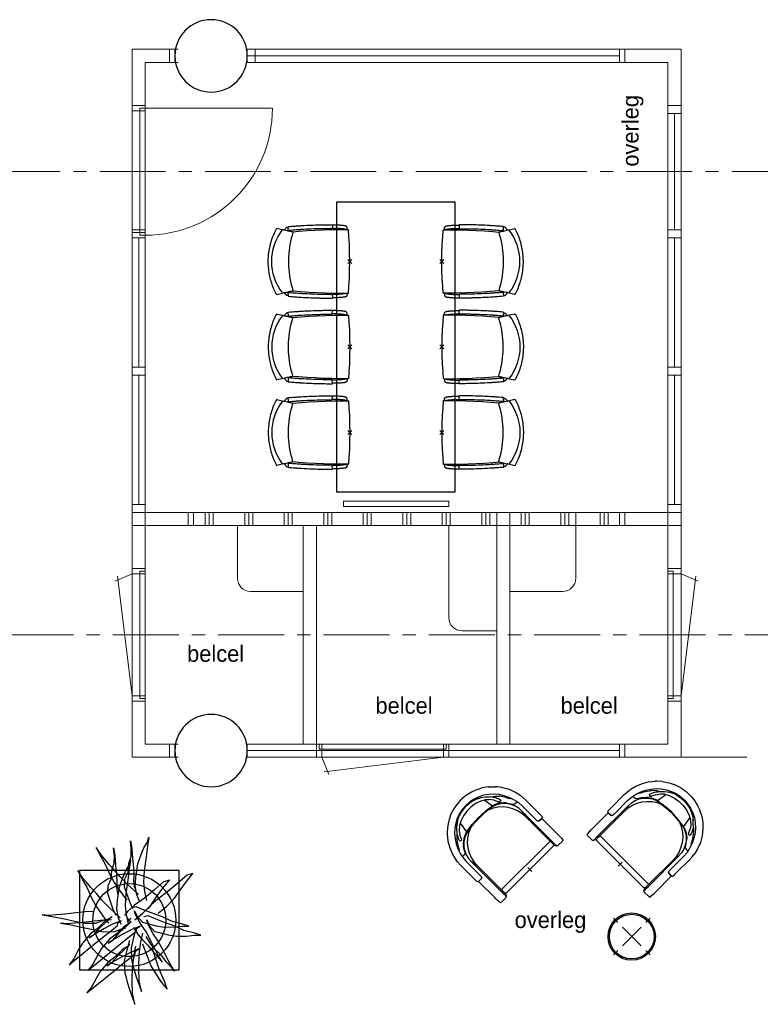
# Model space of a CAD drawing. Header units: millimetres. Extents: x -75976 to 232306, y 42824 to 140527.
# Tile 67 of 199: x 157928 to 163553, y 67252 to 74735. Entities that reach past the tile are written whole.
import ezdxf

# ---------------------------------------------------------------- set-up
doc = ezdxf.new("R2010")
doc.units = ezdxf.units.MM
doc.header["$LTSCALE"] = 400
doc.header["$PDMODE"] = 3
doc.header["$PDSIZE"] = 15
doc.linetypes.add('CENTER', pattern=[2, 1.25, -0.25, 0.25, -0.25])
doc.linetypes.add('HIDDEN', pattern=[0.375, 0.25, -0.125])
for name, color, linetype in [('bene-00152_ip0', 7, 'Continuous'), ('co2-1-n-1-0-8_ip0', 7, 'Continuous'), ('inlay', 6, 'Continuous'), ('inr', 4, 'Continuous'), ('plant', 114, 'Continuous'), ('plat', 5, 'Continuous'), ('stramien', 1, 'CENTER'), ('symbol', 1, 'Continuous'), ('timmerwerk-gd', 2, 'Continuous'), ('timmerwerk-ge', 150, 'Continuous'), ('timmerwerk-ve', 8, 'HIDDEN')]:
    doc.layers.add(name, color=color, linetype=linetype)
doc.layers.add('mat-beton (ihwg)', color=5, linetype='Continuous', lineweight=25)
doc.styles.add('s100', font='stylu.ttf', dxfattribs={"height": 100})

# ---------------------------------------------------------------- blocks, each defined once
blk = doc.blocks.new('Kolom O 550')
at = {"layer": 'mat-beton (ihwg)', "lineweight": 25}
blk.add_circle((0, 0), 275, dxfattribs=at)
blk = doc.blocks.new('co2-1-n-1-0-8_b2')
for p, q in [((-251.5, -20.3), (-255.8, -20.3)), ((251.5, -20.3), (255.8, -20.3)), ((-249.1, -132.2), (-279.1, -131.7)), ((-251.6, -131.7), (-251.6, -132.2)), ((251.6, -131.7), (251.6, -132.2)), ((-220.5, -431.4), (-220.7, -431.4)), ((220.7, -431.4), (220.5, -431.4)), ((-250, -554.2), (-241.1, -513.2)), ((-239.3, -492.8), (-236.8, -493.3)), ((-231.5, -468.8), (-234.2, -468.3)), ((234.4, -468), (231.4, -468.6)), ((236.7, -493), (239.1, -492.6)), ((241.1, -513.2), (250, -554.2))]:
    blk.add_line(p, q)
at = {"flags": 128}
for points in [[(-238.5, -9.5), (-189.8, -6), (-126.6, -2.7), (-63.3, -0.7), (0, 0)], [(0, 0), (63.3, -0.7), (126.6, -2.7), (189.8, -6), (238.5, -9.5)], [(-255.8, -20.3), (-257.1, -20.4), (-258.3, -20.7), (-259.5, -21.1), (-260.7, -21.6), (-261.9, -22.1), (-263, -22.8), (-264.1, -23.6), (-265.4, -24.8), (-266.8, -26.5), (-267.8, -28.1), (-268.4, -29.4), (-268.8, -30.4), (-269.5, -32.8), (-270, -34.9), (-270.5, -37.1), (-270.9, -39.4), (-271.3, -41.9), (-271.6, -44.3), (-272, -46.9), (-272.4, -49.7), (-272.7, -52.9), (-273.1, -56.4), (-273.5, -60.3), (-273.8, -64.4), (-274.2, -69.1), (-274.6, -74.7), (-275, -81.4), (-275.4, -89.2), (-275.8, -98.1), (-276, -105.6), (-276.2, -113.7), (-276.3, -122.4), (-276.4, -131.8)], [(-223.6, -431.8), (-228.8, -369.6), (-233.1, -307.4), (-236.5, -244.1), (-239, -180.9), (-240.5, -117.6), (-241, -54.2), (-240.8, -12)], [(240.8, -12), (240.9, -73.4), (240.1, -134.8), (238.4, -198.1), (235.7, -261.3), (232, -324.6), (227.4, -387.7), (223.6, -431.8)], [(255.8, -20.3), (257.1, -20.4), (258.3, -20.7), (259.5, -21.1), (260.7, -21.6), (261.9, -22.1), (263, -22.8), (264.1, -23.6), (265.4, -24.8), (266.8, -26.5), (267.8, -28.1), (268.4, -29.4), (268.8, -30.4), (269.5, -32.8), (270, -34.9), (270.5, -37.1), (270.9, -39.4), (271.3, -41.9), (271.6, -44.3), (272, -46.9), (272.4, -49.7), (272.7, -52.9), (273.1, -56.4), (273.5, -60.3), (273.8, -64.4), (274.2, -69.1), (274.6, -74.7), (275, -81.4), (275.4, -89.2), (275.8, -98.1), (276, -105.6), (276.2, -113.7), (276.3, -122.4), (276.4, -131.8)], [(-250, -468), (-253.3, -468.2), (-255.6, -468.2), (-257.8, -468.2), (-259.7, -468), (-261.4, -467.8), (-262.7, -467.5), (-264.9, -466.6), (-266.3, -450.4), (-267.4, -435.8), (-268.5, -422.4), (-269.3, -410.3), (-270, -401), (-270.6, -392.6), (-271.1, -385.1), (-271.5, -378.5), (-271.8, -372.8), (-272.1, -368), (-272.9, -354.6), (-273.7, -340.4), (-274.5, -325.4), (-275.2, -310.1), (-275.8, -294.9), (-276.6, -274.8), (-277.3, -254.8), (-277.8, -234.9), (-278, -228.3), (-278.2, -221.8), (-278.3, -215.3), (-278.4, -208.9), (-278.5, -202.3), (-278.7, -195.2), (-278.8, -187.2), (-278.9, -178.1), (-279, -168.1), (-279.1, -157), (-279.1, -144.8), (-279.1, -131.7)], [(-240.5, -95.2), (-241.5, -95.2), (-243, -95.2), (-244.8, -95.2), (-246.8, -95.2), (-248.9, -95.3), (-251, -95.3)], [(-250, -468), (-248.5, -467.9), (-246.1, -467.6), (-243.8, -467.2), (-241.7, -466.8), (-239.8, -466.3), (-238.2, -465.8), (-237, -465.2), (-235, -464), (-236.3, -448.9), (-237.4, -435.5), (-238.3, -423.4), (-239.1, -412.6), (-239.8, -403.2), (-240.3, -395.1), (-240.8, -388.6), (-241.2, -382.4), (-241.6, -376), (-242, -369.6), (-242.4, -363.2), (-243.5, -343.6), (-244.5, -323.8), (-245.4, -304), (-246.2, -285.1), (-246.9, -266.1), (-247.5, -247.9), (-247.9, -231.1), (-248, -226.2), (-248.2, -220.5), (-248.3, -213.9), (-248.5, -206.4), (-248.6, -197.9), (-248.8, -188.5), (-248.9, -176.2), (-249, -162.7), (-249.1, -147.9), (-249.1, -132.2)], [(249.1, -132.2), (249.1, -146.9), (249, -160.6), (248.9, -172.9), (248.8, -183.9), (248.7, -193.5), (248.5, -201.8), (248.4, -208.3), (248.3, -214.7), (248.2, -221.1), (248, -227.6), (247.9, -234.1), (247.3, -253.9), (246.6, -273.8), (245.9, -293.6), (245, -312.5), (244.1, -331.4), (243.2, -349.5), (242.2, -366.2), (241.9, -371), (241.5, -376.6), (241.1, -383.1), (240.6, -390.6), (240.1, -398.9), (239.4, -408.1), (238.5, -420.2), (237.5, -433.4), (236.4, -447.9), (235, -464), (237, -465.2), (238.2, -465.8), (239.8, -466.3), (241.7, -466.8), (243.8, -467.2), (246.1, -467.6), (248.5, -467.9), (250, -468)], [(240.7, -95.2), (241.5, -95.2), (243, -95.2), (244.8, -95.2), (246.8, -95.2), (248.9, -95.3), (250.8, -95.3)], [(250, -468), (253.3, -468.2), (255.6, -468.2), (257.8, -468.2), (259.7, -468), (261.4, -467.8), (262.7, -467.5), (263.7, -467.1), (265, -466.1), (266, -453.4), (267, -441.6), (267.8, -430.7), (268.6, -420.8), (269.2, -412), (269.8, -404.1), (270.3, -397.1), (270.7, -390.6), (271.1, -384.3), (271.5, -377.9), (271.9, -371.5), (272.3, -365), (273.4, -345.2), (274.5, -325.3), (275.4, -305.3), (276, -290.1), (276.6, -274.8), (277.1, -259.7), (277.6, -245.3), (277.9, -231.9), (278, -226.9), (278.2, -221.2), (278.3, -214.5), (278.5, -206.9), (278.6, -198.4), (278.7, -188.9), (278.9, -176.5), (279, -162.9), (279.1, -148), (279.1, -131.7), (249.1, -132.2)], [(-241.1, -513.2), (-239, -503.7), (-237.1, -494.8), (-234.9, -484.6), (-232.9, -475.3), (-231.1, -466.9), (-229.4, -459.3), (-228, -452.7), (-226.8, -447), (-225.7, -442.2), (-224.9, -438.4)], [(-224.9, -438.4), (-224.4, -436.2), (-224.1, -434.5), (-223.8, -433.2), (-223.6, -432.5)], [(-223.7, -432.8), (-223.7, -432.8), (-223.6, -432.5)], [(-223.6, -431.7), (-223.6, -431.7), (-223.6, -431.8)], [(0, -465.5), (-18.1, -465.2), (-36.1, -464.6), (-59.3, -463.1), (-82.5, -460.9), (-105.6, -457.9), (-128.5, -454.2), (-151.9, -449.7), (-175, -444.4), (-197.9, -438.3), (-220.5, -431.4)], [(220.5, -431.4), (198.1, -438.3), (175.3, -444.3), (152.1, -449.7), (128.5, -454.2), (105.7, -457.9), (82.8, -460.8), (59.5, -463.1), (36.1, -464.6), (18.1, -465.2), (0, -465.5)], [(223.6, -431.8), (223.6, -431.7), (223.6, -431.7)], [(223.6, -432.5), (223.6, -432.5), (223.7, -432.8)], [(223.6, -432.5), (223.7, -432.8), (224, -434), (224.4, -435.9), (224.9, -438.4)], [(224.9, -438.4), (225.7, -442.2), (226.8, -447), (228, -452.7), (229.4, -459.3), (231.1, -466.8), (232.9, -475.2), (234.9, -484.6), (237.1, -494.8), (239, -503.7), (241.1, -513.2)], [(-248.6, -556.9), (-241.7, -560.6), (-230.9, -566), (-220.5, -570.8), (-209.7, -575.6), (-197.7, -580.6), (-185.6, -585.3), (-173.3, -589.7), (-161, -593.7), (-148.6, -597.5), (-136.1, -601), (-123.5, -604.2), (-110.8, -607), (-98.1, -609.6), (-85.4, -611.8), (-72.6, -613.8), (-59.7, -615.4), (-46.8, -616.7), (-33.9, -617.7), (-22.6, -618.2), (-10.7, -618.6), (0, -618.7)], [(0, -618.7), (7.7, -618.6), (19.8, -618.3), (31.2, -617.8), (42.9, -617), (55.8, -615.8), (68.7, -614.3), (81.5, -612.4), (94.3, -610.3), (107, -607.8), (119.7, -605.1), (132.3, -602), (144.8, -598.6), (157.2, -594.9), (169.5, -590.9), (181.8, -586.7), (194, -582.1), (206, -577.2), (217.9, -572), (228.2, -567.2), (238.9, -562), (248.7, -556.9)]]:
    blk.add_lwpolyline(points, dxfattribs=at)
for centre, radius, start, end in [((-251.5, -32.8), 12.5, 31.88123, 90), ((-251.5, -32.8), 12.5, 293.14629, 327.65776), ((-238.3, -12), 2.5, 94.56646, 179.48074), ((238.3, -12), 2.5, 0.51926, 85.43354), ((251.5, -32.8), 12.5, 90, 148.11877), ((251.5, -32.8), 12.5, 212.34224, 246.85371), ((-226.1, -432), 2.5, 341.68171, 5.2297), ((-226.1, -431.9), 2.5, 347.79098, 5.22757), ((226.1, -431.9), 2.5, 174.77243, 192.20902), ((226.1, -432), 2.5, 174.778, 187.14446), ((226.1, -432), 2.5, 187.15482, 198.3185), ((-233.6, -464.5), 28.8, 186.1005, 258.54259), ((-166.7, -477.3), 75, 191.73142, 197.31644), ((-233.7, -464.5), 3.77, 192.88655, 261.7566), ((0.2, -200.9), 391.2, 232.63547, 269.9709), ((-0.2, -200.9), 391.2, 270.03074, 307.36288), ((234, -464.6), 3.4, 276.6537, 346.92859), ((166.7, -477.3), 75, 342.67468, 348.45132), ((234, -464.6), 28.4, 280.35782, 354.00571), ((-247.5, -554.8), 2.5, 167.79098, 242.16084), ((247.5, -554.8), 2.5, 297.83916, 12.20902)]:
    blk.add_arc(centre, radius, start, end)
for points in [[(-243.3, -32.8), (-243.7, -32.8), (-244.1, -33.5), (-245, -36.2), (-245.5, -38.1), (-246.4, -43.2), (-246.9, -46.3), (-247.8, -53.6), (-248.3, -57.8), (-249.1, -67), (-249.5, -72), (-250.2, -82.7), (-250.6, -88.4), (-251.1, -100.3), (-251.3, -106.4), (-251.5, -118.9), (-251.6, -125.3), (-251.6, -131.7)], [(243.3, -32.8), (243.7, -32.8), (244.1, -33.5), (245, -36.2), (245.5, -38.1), (246.4, -43.2), (246.9, -46.3), (247.8, -53.6), (248.3, -57.8), (249.1, -67), (249.5, -72), (250.2, -82.7), (250.6, -88.4), (251.1, -100.3), (251.3, -106.4), (251.5, -118.9), (251.6, -125.3), (251.6, -131.7)]]:
    blk.add_open_spline(points, degree=3, knots=[0, 0, 0, 0, 0.125, 0.125, 0.25, 0.25, 0.375, 0.375, 0.5, 0.5, 0.625, 0.625, 0.75, 0.75, 0.875, 0.875, 0.9994014, 0.9994014, 0.9994014, 0.9994014])
at = {"layer": 'co2-1-n-1-0-8_ip0'}
blk.add_point((0, 0), dxfattribs=at)
blk = doc.blocks.new('SYMB-BM09_B2')
at = {"linetype": 'Continuous'}
blk.add_point((0, 0), dxfattribs=at)
at = {"layer": 'plant'}
for points in [[(26.3, 109.6), (25.3, 133), (22.4, 161.7), (18.4, 194.5), (16.3, 220.7), (14.1, 243.4), (15.9, 263.1), (11.2, 232.6), (4.4, 200.2), (-2.8, 164.6), (-9.6, 134), (-9.3, 100.6), (0.4, 75.1), (1.2, 67.2)], [(26.3, 109.6), (25.3, 133), (22.4, 161.7), (18.4, 194.5), (16.3, 220.7), (14.1, 243.4), (15.9, 263.1), (11.2, 232.6), (4.4, 200.2), (-2.8, 164.6), (-9.6, 134), (-9.3, 100.6), (0.4, 75.1), (1.2, 67.2)], [(8, 54.6), (-3.5, 74), (-26.2, 97), (-41.3, 117.5), (-69.7, 141.2), (-90.5, 153.8), (-116.8, 167.5), (-134.7, 181.5), (-118.2, 161.7), (-63.5, 94.5), (-44.9, 71.8), (-26.5, 47.7), (-16.1, 35.5), (-8.2, 34.8), (-1.7, 25.1), (-12.5, 50.3), (-25.4, 75.1), (-39.1, 99.5), (-53.1, 121.1), (-43.8, 107.4), (-21.5, 86.9), (11.2, 51.7)], [(8, 54.6), (-3.5, 74), (-26.2, 97), (-41.3, 117.5), (-69.7, 141.2), (-90.5, 153.8), (-116.8, 167.5), (-134.7, 181.5), (-118.2, 161.7), (-63.5, 94.5), (-44.9, 71.8), (-26.5, 47.7), (-16.1, 35.5), (-8.2, 34.8), (-1.7, 25.1), (-12.5, 50.3), (-25.4, 75.1), (-39.1, 99.5), (-53.1, 121.1), (-43.8, 107.4), (-21.5, 86.9), (11.2, 51.7)], [(0.9, 53.8), (-0.2, 77.2), (-3.1, 106), (-7, 138.7), (-9.2, 164.9), (-11.4, 187.6), (-9.5, 207.3), (-14.2, 176.8), (-21.1, 144.4), (-28.3, 108.8), (-35.1, 78.3), (-34.7, 44.8), (-25, 19.3), (-24.3, 11.4)], [(0.9, 53.8), (-0.2, 77.2), (-3.1, 106), (-7, 138.7), (-9.2, 164.9), (-11.4, 187.6), (-9.5, 207.3), (-14.2, 176.8), (-21.1, 144.4), (-28.3, 108.8), (-35.1, 78.3), (-34.7, 44.8), (-25, 19.3), (-24.3, 11.4)], [(7.2, 27.5), (21.2, 42.3), (36.7, 59.5), (60.4, 83.3), (80.5, 99.5), (98.1, 115.6), (115, 129.7), (126.9, 139.7), (149.6, 155.6), (121.9, 140.8), (99.2, 127.9), (67.6, 114.2), (43.5, 100.9), (17.2, 83.3), (-0.8, 70), (-8.6, 62.1)], [(7.2, 27.5), (21.2, 42.3), (36.7, 59.5), (60.4, 83.3), (80.5, 99.5), (98.1, 115.6), (115, 129.7), (126.9, 139.7), (149.6, 155.6), (121.9, 140.8), (99.2, 127.9), (67.6, 114.2), (43.5, 100.9), (17.2, 83.3), (-0.8, 70), (-8.6, 62.1)], [(-77.1, 1.1), (-88.6, 20.5), (-111.3, 43.5), (-126.4, 64), (-154.8, 87.7), (-175.6, 100.3), (-201.9, 114), (-219.8, 128), (-203.3, 108.2), (-148.6, 41), (-130, 18.3), (-111.6, -5.8), (-101.2, -18), (-93.3, -18.7), (-86.8, -28.4), (-97.6, -3.2), (-110.5, 21.6), (-124.2, 46), (-138.2, 67.6), (-128.9, 53.9), (-106.6, 33.4), (-73.9, -1.8)], [(-77.1, 1.1), (-88.6, 20.5), (-111.3, 43.5), (-126.4, 64), (-154.8, 87.7), (-175.6, 100.3), (-201.9, 114), (-219.8, 128), (-203.3, 108.2), (-148.6, 41), (-130, 18.3), (-111.6, -5.8), (-101.2, -18), (-93.3, -18.7), (-86.8, -28.4), (-97.6, -3.2), (-110.5, 21.6), (-124.2, 46), (-138.2, 67.6), (-128.9, 53.9), (-106.6, 33.4), (-73.9, -1.8)], [(-8.3, -2.8), (-19.8, 16.6), (-42.5, 39.6), (-57.6, 60.1), (-86, 83.8), (-106.8, 96.4), (-133.1, 110.1), (-151, 124.1), (-134.5, 104.3), (-79.9, 37.1), (-61.2, 14.4), (-42.8, -9.7), (-32.4, -21.9), (-24.5, -22.6), (-18, -32.3), (-28.8, -7.1), (-41.7, 17.7), (-55.4, 42.1), (-69.4, 63.7), (-60.1, 50), (-37.8, 29.5), (-5.1, -5.7)], [(-8.3, -2.8), (-19.8, 16.6), (-42.5, 39.6), (-57.6, 60.1), (-86, 83.8), (-106.8, 96.4), (-133.1, 110.1), (-151, 124.1), (-134.5, 104.3), (-79.9, 37.1), (-61.2, 14.4), (-42.8, -9.7), (-32.4, -21.9), (-24.5, -22.6), (-18, -32.3), (-28.8, -7.1), (-41.7, 17.7), (-55.4, 42.1), (-69.4, 63.7), (-60.1, 50), (-37.8, 29.5), (-5.1, -5.7)], [(76.9, -27.6), (90.9, -12.9), (106.4, 4.4), (130.1, 28.1), (150.3, 44.3), (167.9, 60.5), (184.8, 74.5), (196.6, 84.6), (219.3, 100.4), (191.6, 85.6), (169, 72.7), (137.3, 59), (113.2, 45.7), (87, 28.1), (69, 14.8), (61.1, 6.9)], [(76.9, -27.6), (90.9, -12.9), (106.4, 4.4), (130.1, 28.1), (150.3, 44.3), (167.9, 60.5), (184.8, 74.5), (196.6, 84.6), (219.3, 100.4), (191.6, 85.6), (169, 72.7), (137.3, 59), (113.2, 45.7), (87, 28.1), (69, 14.8), (61.1, 6.9)], [(14.1, 39.8), (31.7, 48.4), (79.9, 65), (104.4, 63.9), (124.5, 54.5), (150, 52.4), (171.6, 45.5), (194.6, 45.2), (218.3, 47.3), (196.1, 43.4), (165.5, 41.6), (138.2, 38.7), (113.7, 37.3), (97.5, 38.7), (76.3, 34.7)], [(14.1, 39.8), (31.7, 48.4), (79.9, 65), (104.4, 63.9), (124.5, 54.5), (150, 52.4), (171.6, 45.5), (194.6, 45.2), (218.3, 47.3), (196.1, 43.4), (165.5, 41.6), (138.2, 38.7), (113.7, 37.3), (97.5, 38.7), (76.3, 34.7)], [(-12.9, 25), (6.2, 32.6), (33.9, 37.3), (59.1, 35.8), (100.4, 29.7), (128.5, 19.6), (147.9, 11.7), (165.5, 0.9), (180.6, -3.7), (154.7, 0.9), (120.2, 4.9), (79.9, 11), (43.2, 12.8), (16.6, 9.2), (-10.7, 3.8)], [(-12.9, 25), (6.2, 32.6), (33.9, 37.3), (59.1, 35.8), (100.4, 29.7), (128.5, 19.6), (147.9, 11.7), (165.5, 0.9), (180.6, -3.7), (154.7, 0.9), (120.2, 4.9), (79.9, 11), (43.2, 12.8), (16.6, 9.2), (-10.7, 3.8)], [(-61.9, -0.1), (-91, 7.5), (-122.7, 15.4), (-157.5, 13.6), (-186.7, 6.4), (-212.5, -1.5), (-237, -10.2), (-253.9, -16.3), (-221.6, -9.4), (-182, -8), (-142.4, -9.1), (-104.3, -14.1), (-78.4, -19.9)], [(-61.9, -0.1), (-91, 7.5), (-122.7, 15.4), (-157.5, 13.6), (-186.7, 6.4), (-212.5, -1.5), (-237, -10.2), (-253.9, -16.3), (-221.6, -9.4), (-182, -8), (-142.4, -9.1), (-104.3, -14.1), (-78.4, -19.9)], [(1.1, -16.1), (21.3, -41), (46.4, -65.4), (70.5, -82.3), (96, -101), (120.8, -120.8), (115.8, -102.8), (91.4, -75.5), (66.6, -45.3), (44.6, -15.4), (26.3, 5.1), (14.1, 15.1)], [(1.1, -16.1), (21.3, -41), (46.4, -65.4), (70.5, -82.3), (96, -101), (120.8, -120.8), (115.8, -102.8), (91.4, -75.5), (66.6, -45.3), (44.6, -15.4), (26.3, 5.1), (14.1, 15.1)], [(34.5, -10.9), (52.1, -2.3), (100.3, 14.3), (124.7, 13.2), (144.8, 3.8), (170.4, 1.7), (192, -5.1), (215, -5.5), (238.7, -3.4), (216.4, -7.3), (185.8, -9.1), (158.5, -12), (134.1, -13.4), (117.9, -12), (96.7, -15.9)], [(34.5, -10.9), (52.1, -2.3), (100.3, 14.3), (124.7, 13.2), (144.8, 3.8), (170.4, 1.7), (192, -5.1), (215, -5.5), (238.7, -3.4), (216.4, -7.3), (185.8, -9.1), (158.5, -12), (134.1, -13.4), (117.9, -12), (96.7, -15.9)], [(-23.1, -20.4), (-52.2, -12.9), (-83.8, -5), (-118.7, -6.8), (-147.8, -14), (-173.7, -21.9), (-198.2, -30.5), (-215.1, -36.6), (-182.7, -29.8), (-143.1, -28.4), (-103.6, -29.4), (-65.5, -34.5), (-39.6, -40.2)], [(-23.1, -20.4), (-52.2, -12.9), (-83.8, -5), (-118.7, -6.8), (-147.8, -14), (-173.7, -21.9), (-198.2, -30.5), (-215.1, -36.6), (-182.7, -29.8), (-143.1, -28.4), (-103.6, -29.4), (-65.5, -34.5), (-39.6, -40.2)], [(-22, -12.5), (-44.6, -26.5), (-59.4, -39.5), (-75.2, -56), (-96.8, -72.9), (-105.8, -81.9), (-126.6, -99.2), (-96.8, -81.9), (-67, -67.2), (-35.7, -50.3), (-13.7, -35.2), (1.7, -26.5), (18.6, -17.9), (28.3, -15.7), (11.8, -23.3), (-6.2, -39.5), (-9.8, -53.8), (-17, -80.5), (-20.9, -105.3), (-20.6, -135.8), (-18.1, -158.5), (-18.1, -179), (-11.9, -160.6), (-3.3, -127.2), (9.6, -100.2), (20.8, -68.9), (32.3, -39.5), (40.2, -20.4), (37.3, -6.7)], [(56.9, -30.1), (75.9, -22.6), (103.6, -17.9), (128.8, -19.3), (170.2, -25.5), (198.2, -35.5), (217.6, -43.4), (235.3, -54.2), (250.3, -58.9), (224.5, -54.2), (189.9, -50.3), (149.7, -44.2), (113, -42.4), (86.4, -46), (59.1, -51.4)], [(56.9, -30.1), (75.9, -22.6), (103.6, -17.9), (128.8, -19.3), (170.2, -25.5), (198.2, -35.5), (217.6, -43.4), (235.3, -54.2), (250.3, -58.9), (224.5, -54.2), (189.9, -50.3), (149.7, -44.2), (113, -42.4), (86.4, -46), (59.1, -51.4)], [(-71.3, -39.9), (-90.7, -46.4), (-113.7, -55.4), (-138.2, -65.1), (-159, -77.3), (-178.5, -89.5), (-192.5, -100), (-208.3, -113.6), (-183.8, -105.7), (-148.3, -89.5), (-117.7, -80.2), (-98.6, -74.1), (-83.2, -69.4)], [(-71.3, -39.9), (-90.7, -46.4), (-113.7, -55.4), (-138.2, -65.1), (-159, -77.3), (-178.5, -89.5), (-192.5, -100), (-208.3, -113.6), (-183.8, -105.7), (-148.3, -89.5), (-117.7, -80.2), (-98.6, -74.1), (-83.2, -69.4)], [(-49.7, -49.3), (-72.4, -63.3), (-87.1, -76.2), (-102.9, -92.8), (-124.5, -109.7), (-133.5, -118.6), (-154.4, -135.9), (-124.5, -118.6), (-94.7, -103.9), (-63.4, -87), (-41.5, -71.9), (-26, -63.3), (-9.1, -54.6), (0.6, -52.5), (-15.9, -60), (-33.9, -76.2), (-37.5, -90.6), (-44.7, -117.2), (-48.7, -142), (-48.3, -172.6), (-45.8, -195.2), (-45.8, -215.7), (-39.7, -197.4), (-31, -164), (-18.1, -137), (-7, -105.7), (4.6, -76.2), (12.5, -57.2), (9.6, -43.5)], [(-49.7, -49.3), (-72.4, -63.3), (-87.1, -76.2), (-102.9, -92.8), (-124.5, -109.7), (-133.5, -118.6), (-154.4, -135.9), (-124.5, -118.6), (-94.7, -103.9), (-63.4, -87), (-41.5, -71.9), (-26, -63.3), (-9.1, -54.6), (0.6, -52.5), (-15.9, -60), (-33.9, -76.2), (-37.5, -90.6), (-44.7, -117.2), (-48.7, -142), (-48.3, -172.6), (-45.8, -195.2), (-45.8, -215.7), (-39.7, -197.4), (-31, -164), (-18.1, -137), (-7, -105.7), (4.6, -76.2), (12.5, -57.2), (9.6, -43.5)], [(21.1, -87.1), (41.3, -111.9), (66.4, -136.3), (90.5, -153.2), (116.1, -171.9), (140.9, -191.7), (135.8, -173.8), (111.4, -146.4), (86.6, -116.2), (64.6, -86.4), (46.3, -65.9), (34.1, -55.8)], [(21.1, -87.1), (41.3, -111.9), (66.4, -136.3), (90.5, -153.2), (116.1, -171.9), (140.9, -191.7), (135.8, -173.8), (111.4, -146.4), (86.6, -116.2), (64.6, -86.4), (46.3, -65.9), (34.1, -55.8)]]:
    blk.add_lwpolyline(points, dxfattribs=at)
at = {"layer": 'timmerwerk-gd', "linetype": 'Continuous'}
for radius in [140, 110]:
    blk.add_circle((0, 0), radius, dxfattribs=at)
at = {"layer": 'timmerwerk-ge', "linetype": 'Continuous'}
blk.add_lwpolyline([(-150, -150), (150, -150), (150, 150), (-150, 150)], close=True, dxfattribs=at)
blk = doc.blocks.new('BENE-00152_b2')
for p, q in [((-193.1, 685.2), (-217, 668.6)), ((-173.7, 697.9), (-193.1, 685.2)), ((-163.5, 702.9), (-173.7, 697.9)), ((-126.6, 720.7), (-163.5, 702.9)), ((-100.3, 729.3), (-126.6, 720.7)), ((-76.6, 678.3), (-113.7, 665.3)), ((-76.6, 736), (-100.3, 729.3)), ((-67, 737.6), (-76.6, 736)), ((-38, 686.3), (-76.6, 678.3)), ((-24.9, 743.9), (-67, 737.6)), ((1.3, 688.9), (-38, 686.3)), ((1.3, 744.3), (-24.9, 743.9)), ((27.5, 743.9), (1.3, 744.3)), ((40.5, 686.3), (1.3, 688.9)), ((35.6, 742.7), (27.5, 743.9)), ((69.6, 737.6), (35.6, 742.7)), ((79, 678.5), (40.5, 686.3)), ((79.2, 736), (69.6, 737.6)), ((116.1, 665.3), (79, 678.5)), ((102.8, 729.3), (79.2, 736)), ((129.2, 720.7), (102.8, 729.3)), ((166.2, 703), (129.2, 720.7)), ((176.4, 697.9), (166.2, 703)), ((195.6, 685.4), (176.4, 697.9)), ((219.5, 668.6), (195.6, 685.4)), ((-269, 616.3), (-287.9, 592)), ((-255.3, 632.9), (-269, 616.3)), ((-246, 641.8), (-255.3, 632.9)), ((-217, 668.6), (-246, 641.8)), ((-181.2, 624.9), (-210.2, 598.2)), ((-183.7, 599.5), (-210.2, 575.3)), ((-182.9, 600.7), (-183.7, 599.5)), ((-182.9, 600.7), (-179.5, 604.6)), ((-148.8, 647.4), (-181.2, 624.9)), ((-179.5, 604.6), (-160.5, 623.8)), ((-141, 614), (-169.2, 588.7)), ((-160.5, 623.8), (-156.2, 627.8)), ((-158.5, 625.4), (-156.2, 627.8)), ((-156.2, 627.8), (-158.5, 625.4)), ((-156.2, 627.8), (-156.8, 627.2)), ((-156.2, 627.8), (-156.8, 627.2)), ((-156.8, 627.2), (-156.2, 627.8)), ((-139.3, 640.9), (-156.2, 627.8)), ((-156.2, 627.8), (-150, 632.1)), ((-155.3, 628.4), (-156.2, 627.8)), ((-156.2, 627.8), (-155.3, 628.4)), ((-113.7, 665.3), (-148.8, 647.4)), ((-110.9, 631.2), (-141, 614)), ((-125.3, 650.2), (-139.3, 640.9)), ((-124.5, 623.2), (-137.3, 541.8)), ((-125.3, 650.2), (-96.8, 664.9)), ((-68.7, 645.3), (-110.9, 631.2)), ((-96.8, 664.9), (-89.4, 667.8)), ((-76.1, 672.4), (-89.4, 667.8)), ((-86.7, 668.8), (-87, 668.7)), ((-86.2, 668.9), (-86.7, 668.8)), ((-24.8, 652.6), (-68.7, 645.3)), ((19.7, 652.6), (-24.8, 652.6)), ((63.6, 645.3), (19.7, 652.6)), ((105.7, 631.2), (63.6, 645.3)), ((74.6, 671.7), (92.3, 665)), ((92.3, 665), (98.3, 662.1)), ((121, 650.2), (98.3, 662.1)), ((98.3, 662.1), (121, 650.2)), ((135.7, 614.4), (105.7, 631.2)), ((151.1, 647.4), (116.1, 665.3)), ((135, 640.9), (121, 650.2)), ((140.3, 541.8), (128.8, 617.9)), ((151.8, 627.8), (135, 640.9)), ((158.8, 594.5), (135.7, 614.4)), ((135.7, 614.4), (158.8, 594.5)), ((183.5, 624.9), (151.1, 647.4)), ((156, 623.9), (151.8, 627.8)), ((170.8, 609), (156, 623.9)), ((181.3, 599), (170.8, 609)), ((181.3, 599), (170.8, 609)), ((179.4, 600.8), (198.3, 587.7)), ((201.2, 571.7), (181.3, 599)), ((212.6, 598.3), (183.5, 624.9)), ((219.5, 668.6), (248.6, 641.8)), ((248.6, 641.8), (257.9, 632.9)), ((271.6, 616.3), (257.9, 632.9)), ((290.5, 592), (271.6, 616.3)), ((-314.1, 546.7), (-333.2, 498)), ((-314.1, 546.7), (-333.2, 498)), ((-287.9, 592), (-314.1, 546.7)), ((-287.9, 592), (-314.1, 546.7)), ((-256.7, 534.9), (-274.7, 498.7)), ((-243.7, 536.7), (-257.3, 515.1)), ((-235.4, 568.2), (-256.7, 534.9)), ((-227.9, 556.9), (-243.7, 536.7)), ((-210.2, 598.2), (-235.4, 568.2)), ((-210.2, 575.3), (-227.9, 556.9)), ((-222, 537.9), (-222.1, 532.1)), ((-222.1, 532.1), (-221, 529.6)), ((-222, 537.9), (-214.6, 555.7)), ((-221, 529.6), (-219.3, 527.9)), ((-219.3, 527.9), (-219.1, 527.6)), ((-217.2, 526.9), (-219.1, 527.6)), ((-212.3, 525.6), (-217.2, 526.9)), ((-199.4, 585.2), (-214.6, 555.7)), ((-210.4, 525.3), (-212.3, 525.6)), ((-210.2, 525.3), (-210.4, 525.3)), ((-210.2, 525.3), (-208.1, 525.9)), ((-206, 527), (-208.1, 525.9)), ((-204.8, 527.8), (-206, 527)), ((-202.7, 529.2), (-204.8, 527.8)), ((-201.2, 531.7), (-202.7, 529.2)), ((-201.2, 531.7), (-188.1, 562.1)), ((-172, 529.9), (-188.2, 521)), ((-169.2, 588.7), (-188.1, 562.1)), ((-146, 535.4), (-177, 522.2)), ((-155, 536.8), (-172, 529.9)), ((-155, 536.8), (-137.3, 541.8)), ((-113.2, 542.5), (-146, 535.4)), ((-137.3, 541.8), (-68.1, 551.7)), ((-56.7, 547.7), (-113.2, 542.5)), ((-68.1, 551.7), (1.7, 555)), ((0.1, 549.4), (-56.7, 547.7)), ((56.9, 547.7), (0.1, 549.4)), ((1.7, 555), (71.4, 551.6)), ((113.5, 542.5), (56.9, 547.7)), ((140.3, 541.8), (71.4, 551.6)), ((146.2, 535.4), (113.5, 542.5)), ((140.3, 541.8), (158, 536.8)), ((158, 536.8), (140.3, 541.8)), ((177.1, 522.2), (146.2, 535.4)), ((175.2, 529.9), (158, 536.8)), ((182, 563.2), (158.8, 594.5)), ((191.2, 521), (175.2, 529.9)), ((182, 563.2), (196.1, 531.7)), ((192.3, 584), (189.3, 587.9)), ((196.1, 578.4), (192.3, 584)), ((197.5, 529.2), (196.1, 531.7)), ((199.1, 528.1), (197.5, 529.2)), ((198.3, 587.7), (209.9, 578.9)), ((199.6, 527.8), (199.1, 528.1)), ((201.3, 527), (199.6, 527.8)), ((201.9, 570), (201.2, 571.7)), ((203.7, 525.9), (201.3, 527)), ((216.8, 537.9), (201.9, 570)), ((205.9, 525.3), (203.7, 525.9)), ((205.9, 561.6), (204.7, 563.9)), ((207.1, 558.7), (205.9, 561.6)), ((205.9, 525.3), (206.1, 525.3)), ((207.9, 525.6), (206.1, 525.3)), ((212.9, 526.9), (207.9, 525.6)), ((209.9, 578.9), (232.3, 555.1)), ((237.9, 568.2), (212.6, 598.3)), ((214.8, 527.8), (212.9, 526.9)), ((216.6, 529.6), (214.8, 527.8)), ((214.9, 527.9), (214.8, 527.8)), ((216.6, 529.6), (217.1, 530.8)), ((217.2, 535.7), (216.8, 537.9)), ((217.1, 530.8), (217.6, 532.1)), ((217.2, 535.7), (217.4, 535.4)), ((217.6, 534.4), (217.4, 535.4)), ((217.7, 533.7), (217.6, 534.4)), ((217.6, 532.1), (217.7, 533.7)), ((246.9, 536.5), (231.9, 555.7)), ((259.2, 534.9), (237.9, 568.2)), ((260.4, 514.9), (246.9, 536.5)), ((277.2, 498.7), (259.2, 534.9)), ((309.7, 559.3), (290.5, 592)), ((316.7, 546.7), (309.7, 559.3)), ((324.3, 528.4), (316.7, 546.7)), ((335.8, 498), (324.3, 528.4)), ((-341.4, 462.7), (-344.9, 447)), ((-333.2, 498), (-341.4, 462.7)), ((-288, 460.5), (-296.1, 421.1)), ((-274.7, 498.7), (-288, 460.5)), ((-275.7, 483), (-281.4, 479.6)), ((-268.5, 492.2), (-275.7, 483)), ((-268.5, 492.2), (-275.7, 483)), ((-257.3, 515.1), (-268.5, 492.2)), ((-240.1, 463.8), (-261.8, 421.8)), ((-249.3, 450.9), (-257, 441.4)), ((-248.2, 452.9), (-249.3, 450.9)), ((-249.3, 450.9), (-248.2, 452.9)), ((-248.2, 452.9), (-239.6, 469.1)), ((-239.6, 469.1), (-248.2, 452.9)), ((-228.7, 480.1), (-240.1, 463.8)), ((-239.6, 469.1), (-229.1, 484.2)), ((-216.9, 498.1), (-229.1, 484.2)), ((-204.8, 503.6), (-228.7, 480.1)), ((-203.2, 510.3), (-216.9, 498.1)), ((-177, 522.2), (-204.8, 503.6)), ((-188.2, 521), (-203.2, 510.3)), ((205, 503.6), (177.1, 522.2)), ((206.2, 510.3), (191.2, 521)), ((229, 480), (205, 503.6)), ((206.2, 510.3), (219.9, 498.1)), ((231.8, 484.6), (219.9, 498.1)), ((248.2, 452.5), (229, 480)), ((231.8, 484.6), (244.3, 465.9)), ((244.3, 466), (251.4, 452.9)), ((261.9, 421.9), (248.2, 452.5)), ((251.4, 453), (251.4, 452.8)), ((251.4, 452.8), (251.4, 453)), ((251.4, 452.9), (255.5, 446.3)), ((260.4, 514.9), (271.6, 492.2)), ((271.6, 492.2), (260.4, 514.9)), ((278.7, 483), (271.6, 492.2)), ((290.5, 460.7), (277.2, 498.7)), ((283.8, 479.9), (278.7, 483)), ((298.7, 421.2), (290.5, 460.7)), ((344.1, 462.7), (335.8, 498)), ((347.4, 447), (344.1, 462.7)), ((-348.7, 394.8), (-346.6, 428.8)), ((-348.7, 394.8), (-348.7, 248.9)), ((-348.7, 394.8), (-348.7, 248.9)), ((-346.6, 428.8), (-344.9, 447)), ((-296.1, 421.1), (-298.8, 380.9)), ((-298.8, 380.9), (-298.8, 248.9)), ((-298.8, 380.9), (-298.8, 248.9)), ((-290.2, 432.2), (-293.6, 433.2)), ((-283.8, 431.6), (-290.2, 432.2)), ((-283.8, 431.6), (-279.8, 431.6)), ((-269.4, 433.9), (-279.8, 431.6)), ((-269.6, 389.3), (-271.3, 355.9)), ((-271.3, 355.9), (-269.6, 389.3)), ((-271.3, 355.9), (-269.6, 389.3)), ((-269.6, 389.3), (-271.3, 355.9)), ((-261.8, 421.8), (-269.6, 389.3)), ((-260.3, 438.7), (-269.4, 433.9)), ((-260.3, 438.7), (-269.4, 433.9)), ((-257, 441.4), (-260.3, 438.7)), ((255.5, 446.3), (260.1, 441.4)), ((260.1, 441.4), (267.2, 436.3)), ((269.7, 389.3), (261.9, 421.9)), ((269.7, 389.4), (261.9, 421.9)), ((272.5, 433.9), (267.2, 436.3)), ((269.7, 389.4), (271.4, 355.9)), ((271.4, 355.9), (269.7, 389.4)), ((271.4, 355.9), (269.7, 389.4)), ((269.7, 389.4), (271.4, 355.9)), ((271.4, 355.9), (269.7, 389.3)), ((282, 431.7), (272.5, 433.9)), ((286.8, 431.6), (282, 431.7)), ((296.2, 433), (286.8, 431.6)), ((301.3, 380.9), (298.7, 421.2)), ((301.3, 248.9), (301.3, 380.9)), ((301.3, 380.9), (301.3, 248.9)), ((349.1, 428.8), (347.4, 447)), ((351.3, 394.8), (349.1, 428.8)), ((351.3, 248.9), (351.3, 394.8)), ((351.3, 394.8), (351.3, 248.9)), ((-271.2, 27.8), (-271.3, 355.9)), ((-271.2, 27.8), (-271.3, 355.9)), ((-271.3, 355.9), (-271.2, 27.8)), ((-262.2, 304.8), (-271.3, 355.7)), ((-262.2, 304.8), (-261.9, 42.5)), ((271.4, 355.7), (261.9, 307.1)), ((261.9, 42.5), (261.9, 307.1)), ((261.9, 42.5), (261.9, 307.1)), ((271.3, 38), (271.4, 355.9)), ((271.3, 38), (271.4, 355.9)), ((271.4, 355.9), (271.3, 27.8)), ((271.4, 355.9), (271.3, 38)), ((-348.7, 236), (-348.7, 248.9)), ((-348.7, 248.9), (-348.7, 236)), ((-348.7, 236), (-348.7, 226.7)), ((-348.7, 236), (-348.7, 226.7)), ((-348.7, 226.7), (-348.7, 223.3)), ((-348.7, 226.7), (-348.7, 223.3)), ((-298.8, 248.9), (-298.8, 236)), ((-298.8, 248.9), (-298.8, 236)), ((-298.8, 226.7), (-298.8, 236)), ((-298.8, 226.7), (-298.8, 236)), ((-298.8, 226.7), (-298.8, 223.3)), ((-298.8, 223.3), (-298.8, 226.7)), ((301.3, 248.9), (301.3, 236)), ((301.3, 248.9), (301.3, 236)), ((301.3, 236), (301.3, 226.7)), ((301.3, 236), (301.3, 226.7)), ((301.3, 226.7), (301.3, 223.3)), ((301.3, 226.7), (301.3, 223.3)), ((351.3, 248.9), (351.3, 236)), ((351.3, 248.9), (351.3, 236)), ((351.3, 226.7), (351.3, 236)), ((351.3, 226.7), (351.3, 236)), ((351.3, 226.7), (351.3, 223.3)), ((351.3, 223.3), (351.3, 226.7)), ((-348.7, 223.2), (-348.7, 223.4)), ((-348.7, 223.3), (-347.2, 217.4)), ((-347.2, 217.4), (-348.7, 223.3)), ((-348.7, 223.3), (-348.7, 223.2)), ((-342.8, 212.9), (-347.2, 217.4)), ((-342.8, 212.9), (-347.2, 217.4)), ((-336.8, 211.3), (-342.8, 212.9)), ((-336.8, 211.3), (-342.8, 212.9)), ((-339.1, 211.8), (-339.2, 38)), ((-336.8, 211.3), (-310.7, 211.3)), ((-310.7, 211.3), (-336.8, 211.3)), ((-310.7, 211.3), (-304.7, 212.9)), ((-304.7, 212.9), (-310.7, 211.3)), ((-300.3, 217.4), (-304.7, 212.9)), ((-300.3, 217.4), (-304.7, 212.9)), ((-298.8, 223.3), (-300.3, 217.4)), ((-298.8, 223.3), (-300.3, 217.4)), ((-298.8, 223.2), (-298.8, 223.4)), ((-298.8, 223.3), (-298.8, 223.2)), ((301.3, 223.2), (301.3, 223.4)), ((302.9, 217.4), (301.3, 223.3)), ((302.9, 217.4), (301.3, 223.3)), ((301.3, 223.3), (301.3, 223.2)), ((307.4, 212.9), (302.9, 217.4)), ((307.4, 212.9), (302.9, 217.4)), ((307.4, 212.9), (313.3, 211.3)), ((313.3, 211.3), (307.4, 212.9)), ((339.3, 211.3), (313.3, 211.3)), ((313.3, 211.3), (339.3, 211.3)), ((339.3, 38), (339.2, 211.3)), ((339.3, 211.3), (345.3, 212.9)), ((345.3, 212.9), (339.3, 211.3)), ((349.7, 217.4), (345.3, 212.9)), ((349.7, 217.4), (345.3, 212.9)), ((351.3, 223.3), (349.7, 217.4)), ((351.3, 223.3), (349.7, 217.4)), ((351.3, 223.2), (351.3, 223.4)), ((351.3, 223.3), (351.3, 223.2)), ((-339.2, 38.1), (-339.2, 37.9)), ((-339.1, 27.8), (-339.2, 37.9)), ((-339.1, 32.1), (-339.1, 31.8)), ((-339.1, 12.1), (-339.1, 27.8)), ((-338.7, -1.1), (-339.1, 12.1)), ((-271.2, 38.1), (-271.2, 37.9)), ((-271.1, 12.1), (-271.2, 27.8)), ((-270.8, -1.1), (-271.1, 12.1)), ((-258, 3.5), (-270.6, -16)), ((-258, 3.5), (-270.6, -16)), ((-261.3, 42.8), (-261.9, 42.5)), ((-261.9, 42.6), (-261.9, 42.3)), ((-261.9, 42.5), (-261.9, 29.9)), ((-261.5, 19.1), (-261.9, 29.9)), ((-261.2, 12), (-261.5, 19.1)), ((-259.1, 43.1), (-261.3, 42.8)), ((-260.9, 9.9), (-261.2, 12)), ((-259.5, 5), (-260.9, 9.9)), ((-255.8, 1.3), (-259.5, 5)), ((-255.8, 43.3), (-259.1, 43.1)), ((-252, 43.4), (-255.8, 43.3)), ((-255.8, 1.3), (-250.8, 0)), ((251.8, 43.4), (-252, 43.4)), ((250.8, 0), (-250.8, 0)), ((255.7, 1.3), (250.8, 0)), ((251.8, 43.5), (251.8, 43.3)), ((255.7, 43.3), (251.8, 43.4)), ((259, 43.2), (255.7, 43.3)), ((259.3, 5), (255.7, 1.3)), ((258, 3.6), (270.8, -16)), ((258, 3.6), (270.8, -16)), ((261.2, 42.8), (259, 43.2)), ((260.9, 9.9), (259.3, 5)), ((261.2, 12), (260.9, 9.9)), ((261.9, 42.5), (261.2, 42.8)), ((261.5, 19.1), (261.2, 12)), ((261.8, 29.9), (261.5, 19.1)), ((261.8, 29.9), (261.9, 42.5)), ((261.9, 42.6), (261.9, 42.3)), ((271.3, 27.8), (270.8, -16)), ((339.2, 12.1), (338.8, -1.1)), ((339.2, 12.1), (339.3, 27.8)), ((339.3, 38.1), (339.3, 37.9)), ((339.3, 31.9), (339.3, 38)), ((339.3, 38), (339.3, 27.8)), ((339.3, 32.1), (339.3, 31.8)), ((339.3, 27.8), (339.3, 31.9)), ((-338.2, -9.7), (-338.7, -1.1)), ((-337.7, -13.9), (-338.2, -9.7)), ((-336.6, -16.5), (-337.7, -13.9)), ((-336.3, -17.1), (-336.6, -16.5)), ((-335.1, -18.7), (-336.3, -17.1)), ((-332.6, -20.8), (-335.1, -18.7)), ((-327.7, -22.1), (-332.6, -20.8)), ((-327.7, -22.1), (-279.9, -22.1)), ((-276, -21.3), (-279.9, -22.1)), ((-272.8, -19.2), (-276, -21.3)), ((-270.6, -16), (-272.8, -19.2)), ((-272.8, -19.2), (-270.6, -16)), ((-270.6, -16), (-270.8, -1.1)), ((270.8, -16), (272.9, -19.2)), ((272.9, -19.2), (270.8, -16)), ((276.2, -21.3), (272.9, -19.2)), ((280, -22.1), (276.2, -21.3)), ((280, -22.1), (327.8, -22.1)), ((327.8, -22.1), (332.8, -20.8)), ((335.2, -18.7), (332.8, -20.8)), ((336.4, -17.1), (335.2, -18.7)), ((336.9, -16.5), (336.4, -17.1)), ((337.8, -13.9), (336.9, -16.5)), ((338.1, -11.7), (337.8, -13.9)), ((338.3, -9.7), (338.1, -11.7)), ((338.8, -1.1), (338.3, -9.7))]:
    blk.add_line(p, q)
for centre, radius, start, end in [((-2, 405), 277.5, 73.96717, 105.48103), ((-10.2, 304.9), 252, 110.15171, 180.02724), ((9.9, 307.2), 252, 359.75277, 69.89254)]:
    blk.add_arc(centre, radius, start, end)
at = {"layer": 'bene-00152_ip0'}
blk.add_point((0, 0), dxfattribs=at)

msp = doc.modelspace()

# ---------------------------------------------------------------- linework, layer by layer
at = {"layer": 'inlay', "lineweight": 0}
msp.add_line((162951.82031, 69130.0182), (163451.82031, 69130.0182), dxfattribs=at)
msp.add_lwpolyline([(161187.62013, 71075.7557), (160387.62013, 71075.7557), (160387.62013, 71035.7557), (161187.62013, 71035.7557)], close=True, dxfattribs=at)
at = {"layer": 'inr'}
msp.add_lwpolyline([(161234.70122, 71147.67805), (161234.70122, 73347.67805), (160334.70122, 73347.67805), (160334.70122, 71147.67805)], close=True, dxfattribs=at)
for radius in [180, 170]:
    msp.add_circle((162576.62563, 67766.61706), radius, dxfattribs=at)
at = {"layer": 'plat', "lineweight": 0}
for p, q in [((158781.82031, 74510.0182), (158781.82031, 69130.0182)), ((158781.82031, 74510.0182), (159131.82031, 74510.0182)), ((159656.85564, 74510.0182), (159656.85564, 74410.0182)), ((162484.82031, 74510.0182), (159656.85564, 74510.0182)), ((162484.82031, 74460.0182), (159656.85564, 74460.0182)), ((159716.85564, 74510.0182), (159716.85564, 74410.0182)), ((162484.82031, 74510.0182), (162484.82031, 74410.0182)), ((162524.82031, 74510.0182), (162951.82031, 74510.0182)), ((162951.82031, 69130.0182), (162951.82031, 74510.0182)), ((158881.82031, 74410.0182), (158881.82031, 72750.0182)), ((158881.82031, 74410.0182), (159131.82031, 74410.0182)), ((162484.82031, 74410.0182), (159656.85564, 74410.0182)), ((162524.82031, 74410.0182), (162851.82031, 74410.0182)), ((162851.82031, 70990.0182), (162851.82031, 74410.0182)), ((162851.82031, 74083.0182), (162951.82031, 74083.0182)), ((159845.57151, 74063.0182), (158881.82031, 74063.0182)), ((162851.82031, 74023.0182), (162951.82031, 74023.0182)), ((162901.82031, 73137.0182), (162901.82031, 74023.0182)), ((158881.82031, 73137.0182), (158781.82031, 73137.0182)), ((162851.82031, 73137.0182), (162951.82031, 73137.0182)), ((158881.82031, 73077.0182), (158781.82031, 73077.0182)), ((158831.82031, 72093.5182), (158831.82031, 73077.0182)), ((162851.82031, 73077.0182), (162951.82031, 73077.0182)), ((162901.82031, 72093.5182), (162901.82031, 73077.0182)), ((158881.82031, 72750.0182), (158881.82031, 69230.0182)), ((158781.82031, 72093.5182), (158881.82031, 72093.5182)), ((162951.82031, 72093.5182), (162851.82031, 72093.5182)), ((158781.82031, 72033.5182), (158881.82031, 72033.5182)), ((158831.82031, 71050.0182), (158831.82031, 72033.5182)), ((162951.82031, 72033.5182), (162851.82031, 72033.5182)), ((162901.82031, 71050.0182), (162901.82031, 72033.5182)), ((158781.82031, 71050.0182), (158881.82031, 71050.0182)), ((158881.82031, 71050.0182), (158781.82031, 71050.0182)), ((162851.82031, 71050.0182), (162951.82031, 71050.0182)), ((158781.82031, 70990.0182), (159208.82031, 70990.0182)), ((159248.82031, 70990.0182), (159248.82031, 70890.0182)), ((162484.82031, 70990.0182), (159248.82031, 70990.0182)), ((159337.85564, 70890.0182), (159337.85564, 70990.0182)), ((159367.85564, 70890.0182), (159367.85564, 70990.0182)), ((159397.85564, 70890.0182), (159397.85564, 70990.0182)), ((159637.85564, 70890.0182), (159637.85564, 70990.0182)), ((159667.85564, 70890.0182), (159667.85564, 70990.0182)), ((159697.85564, 70890.0182), (159697.85564, 70990.0182)), ((159937.85564, 70890.0182), (159937.85564, 70990.0182)), ((159967.85564, 70890.0182), (159967.85564, 70990.0182)), ((159997.85564, 70890.0182), (159997.85564, 70990.0182)), ((160237.85564, 70890.0182), (160237.85564, 70990.0182)), ((160267.85564, 70890.0182), (160267.85564, 70990.0182)), ((160297.85564, 70890.0182), (160297.85564, 70990.0182)), ((160537.85564, 70890.0182), (160537.85564, 70990.0182)), ((160567.85564, 70890.0182), (160567.85564, 70990.0182)), ((160597.85564, 70890.0182), (160597.85564, 70990.0182)), ((160837.85564, 70890.0182), (160837.85564, 70990.0182)), ((160867.85564, 70890.0182), (160867.85564, 70990.0182)), ((160897.85564, 70890.0182), (160897.85564, 70990.0182)), ((161137.85564, 70890.0182), (161137.85564, 70990.0182)), ((161167.85564, 70890.0182), (161167.85564, 70990.0182)), ((161197.85564, 70890.0182), (161197.85564, 70990.0182)), ((161437.85564, 70890.0182), (161437.85564, 70990.0182)), ((161467.85564, 70890.0182), (161467.85564, 70990.0182)), ((161497.85564, 70890.0182), (161497.85564, 70990.0182)), ((161551.82031, 69230.0182), (161551.82031, 70990.0182)), ((161651.82031, 69230.0182), (161651.82031, 70990.0182)), ((161737.85564, 70890.0182), (161737.85564, 70990.0182)), ((161767.85564, 70890.0182), (161767.85564, 70990.0182)), ((161797.85564, 70890.0182), (161797.85564, 70990.0182)), ((162037.85564, 70890.0182), (162037.85564, 70990.0182)), ((162067.85564, 70890.0182), (162067.85564, 70990.0182)), ((162097.85564, 70890.0182), (162097.85564, 70990.0182)), ((162151.82031, 70490.0182), (162151.82031, 70990.0182)), ((162337.85564, 70890.0182), (162337.85564, 70990.0182)), ((162367.85564, 70890.0182), (162367.85564, 70990.0182)), ((162397.85564, 70890.0182), (162397.85564, 70990.0182)), ((162484.82031, 70990.0182), (162484.82031, 70890.0182)), ((162524.82031, 70990.0182), (162951.82031, 70990.0182)), ((162851.82031, 69230.0182), (162851.82031, 70990.0182)), ((158781.82031, 70890.0182), (159208.82031, 70890.0182)), ((162484.82031, 70890.0182), (159248.82031, 70890.0182)), ((159581.82031, 70890.0182), (159581.82031, 70490.0182)), ((160081.82031, 70890.0182), (160081.82031, 69230.0182)), ((160181.82031, 70890.0182), (160181.82031, 69230.0182)), ((161187.82031, 70190.0182), (161187.82031, 70890.0182)), ((162524.82031, 70890.0182), (162951.82031, 70890.0182)), ((158781.82031, 70523.0182), (158651.42075, 70468.34923)), ((158781.82031, 69597.0182), (158671.16674, 70505.27958)), ((162951.75823, 70523.0182), (163082.15778, 70468.34923)), ((162951.75823, 69597.0182), (163062.4118, 70505.27958)), ((160081.82031, 70390.0182), (159681.82031, 70390.0182)), ((162051.82031, 70390.0182), (161651.82031, 70390.0182)), ((161551.82031, 70090.0182), (161287.82031, 70090.0182)), ((159131.82031, 69230.0182), (158881.82031, 69230.0182)), ((159656.85564, 69230.0182), (162484.82031, 69230.0182)), ((159656.85564, 69130.0182), (159656.85564, 69230.0182)), ((162484.82031, 69130.0182), (162484.82031, 69230.0182)), ((162851.82031, 69230.0182), (162524.82031, 69230.0182)), ((159656.85564, 69180.0182), (162484.82031, 69180.0182)), ((159131.82031, 69130.0182), (158781.82031, 69130.0182)), ((159656.85564, 69130.0182), (162484.82031, 69130.0182)), ((160221.82031, 69130.0182), (160276.48928, 68999.61864)), ((161147.82031, 69130.0182), (160239.55893, 69019.36463)), ((162524.82031, 69130.0182), (162951.82031, 69130.0182))]:
    msp.add_line(p, q, dxfattribs=at)
for points in [[(159106.82031, 74510.0182), (159106.82031, 74410.0182), (159066.82031, 74410.0182), (159066.82031, 74510.0182)], [(162484.82031, 74510.0182), (162484.82031, 74410.0182), (162524.82031, 74410.0182), (162524.82031, 74510.0182)], [(158881.82031, 74083.0182), (158881.82031, 74043.0182), (158781.82031, 74043.0182), (158781.82031, 74083.0182)], [(158881.82031, 74063.0182), (158881.82031, 73097.0182), (158841.82031, 73097.0182), (158841.82031, 74063.0182)], [(158881.82031, 73117.0182), (158881.82031, 73077.0182), (158781.82031, 73077.0182), (158781.82031, 73117.0182)], [(159248.82031, 70990.0182), (159248.82031, 70890.0182), (159208.82031, 70890.0182), (159208.82031, 70990.0182)], [(162484.82031, 70990.0182), (162484.82031, 70890.0182), (162524.82031, 70890.0182), (162524.82031, 70990.0182)], [(158881.82031, 70563.0182), (158881.82031, 70523.0182), (158781.82031, 70523.0182), (158781.82031, 70563.0182)], [(158881.82031, 70543.0182), (158881.82031, 69577.0182), (158841.82031, 69577.0182), (158841.82031, 70543.0182)], [(162851.75823, 70563.0182), (162851.75823, 70523.0182), (162951.75823, 70523.0182), (162951.75823, 70563.0182)], [(162851.75823, 70543.0182), (162851.75823, 69577.0182), (162891.75823, 69577.0182), (162891.75823, 70543.0182)], [(158881.82031, 69597.0182), (158881.82031, 69557.0182), (158781.82031, 69557.0182), (158781.82031, 69597.0182)], [(162851.75823, 69597.0182), (162851.75823, 69557.0182), (162951.75823, 69557.0182), (162951.75823, 69597.0182)], [(159106.82031, 69130.0182), (159106.82031, 69230.0182), (159066.82031, 69230.0182), (159066.82031, 69130.0182)], [(160221.82031, 69230.0182), (160181.82031, 69230.0182), (160181.82031, 69130.0182), (160221.82031, 69130.0182)], [(161167.82031, 69230.0182), (160201.82031, 69230.0182), (160201.82031, 69190.0182), (161167.82031, 69190.0182)], [(161187.82031, 69230.0182), (161147.82031, 69230.0182), (161147.82031, 69130.0182), (161187.82031, 69130.0182)], [(162484.82031, 69130.0182), (162484.82031, 69230.0182), (162524.82031, 69230.0182), (162524.82031, 69130.0182)]]:
    msp.add_lwpolyline(points, close=True, dxfattribs=at)
msp.add_circle((159381.85564, 69180.0182), 275, dxfattribs=at)
for centre, radius, start, end in [((158881.82031, 74063.0182), 966, 270, 0), ((159681.82031, 70490.0182), 100, 180, 270), ((162051.82031, 70490.0182), 100, 270, 0), ((161287.82031, 70190.0182), 100, 180, 270)]:
    msp.add_arc(centre, radius, start, end, dxfattribs=at)
at = {"layer": 'stramien', "lineweight": 0}
for p, q in [((152935.67891, 73580.0182), (168039.31446, 73580.0182)), ((151435.67891, 70060.0182), (168039.31446, 70060.0182))]:
    msp.add_line(p, q, dxfattribs=at)
at = {"layer": 'timmerwerk-ve'}
for q in [(162436.86436, 67906.37833), (162716.3869, 67906.37833), (162436.86436, 67626.85579), (162716.3869, 67626.85579)]:
    msp.add_line((162576.62563, 67766.61706), q, dxfattribs=at)

# ---------------------------------------------------------------- block references
at = {"layer": 'inr', "xscale": -1}
for name, p, rotation in [('co2-1-n-1-0-8_b2', (160434.70122, 72897.67805), 270), ('co2-1-n-1-0-8_b2', (161134.70122, 72247.67805), 90), ('co2-1-n-1-0-8_b2', (161134.70122, 71597.67805), 90), ('BENE-00152_b2', (162489.14338, 68317.9248), 315)]:
    msp.add_blockref(name, p, dxfattribs=dict(at, rotation=rotation))
at = {"layer": 'inr'}
for name, p, rotation in [('co2-1-n-1-0-8_b2', (161134.70122, 72897.67805), 90), ('co2-1-n-1-0-8_b2', (160434.70122, 72247.67805), 269.9999999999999), ('co2-1-n-1-0-8_b2', (160434.70122, 71597.67805), 269.9999999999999), ('BENE-00152_b2', (161802.50653, 68275.81291), 44.99999999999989)]:
    msp.add_blockref(name, p, dxfattribs=dict(at, rotation=rotation))
at = {"layer": 'mat-beton (ihwg)', "color": 7, "xscale": -1, "rotation": 270}
for p in [(159381.85564, 74460.0182), (159381.85564, 69180.0182)]:
    msp.add_blockref('Kolom O 550', p, dxfattribs=at)
at = {"layer": 'plat', "lineweight": 0, "xscale": -1, "rotation": 270}
for p in [(159381.85564, 74460.0182), (159381.85564, 69180.0182)]:
    msp.add_blockref('Kolom O 550', p, dxfattribs=at)
at = {"layer": 'symbol', "lineweight": 0, "xscale": 2.52, "yscale": 2.52, "zscale": 2.52, "rotation": 90}
msp.add_blockref('SYMB-BM09_B2', (158761.00241, 67891.78254), dxfattribs=at)

# ---------------------------------------------------------------- texts
at = {"layer": 'plat', "style": 's100'}
msp.add_text('overleg ', height=124.21728, rotation=90, dxfattribs=at).set_placement((162628.4462, 73617.87737))
for s, p in [('belcel', (159199.24601, 69854.8784)), ('belcel', (160629.97156, 69460.55473)), ('belcel', (162036.02975, 69460.55473)), ('overleg ', (161686.80257, 67831.75242))]:
    msp.add_text(s, height=124.21728, dxfattribs=at).set_placement(p)

doc.saveas('drawing.dxf')
